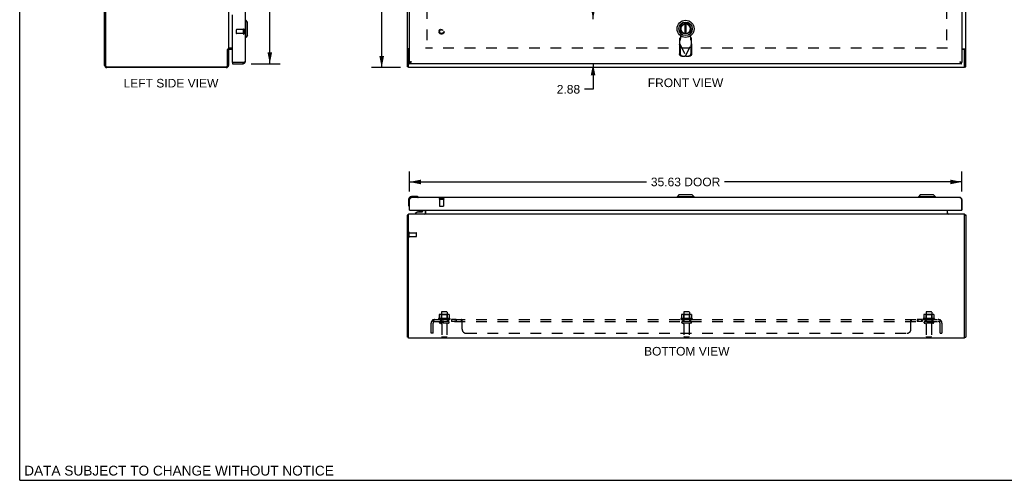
# Model space of a CAD drawing. Header units: inches. Extents: x 0 to 126, y 0 to 81.
# Tile 1 of 5: x 0 to 63, y 0 to 30. Entities that reach past the tile are written whole.
import ezdxf

# ---------------------------------------------------------------- set-up
doc = ezdxf.new("R2010")
doc.units = ezdxf.units.IN
doc.header["$LTSCALE"] = 6.919
doc.header["$MEASUREMENT"] = 0
doc.linetypes.add('HIDDEN', pattern=[0.2, 0.1, -0.1])
doc.layers.get('0').update_dxf_attribs({"linetype": 'CONTINUOUS'})
for name, color, linetype in [('02___PRT_ALL_AXES', 7, 'CONTINUOUS'), ('DEFAULT_2', 8, 'HIDDEN'), ('DIMENSIONS', 7, 'CONTINUOUS')]:
    doc.layers.add(name, color=color, linetype=linetype)
doc.styles.get("Standard").update_dxf_attribs({"font": 'arial.ttf'})
doc.dimstyles.new('DIMSTYLE_1', dxfattribs={"dimtxt": 0.555, "dimasz": 0.74, "dimexe": 0.09, "dimexo": 0.07, "dimgap": 0.0375, "dimtad": 0, "dimtih": 1, "dimtoh": 1, "dimzin": 4, "dimdsep": 46, "dimtxsty": 'Standard', "dimblk": '_FILLED', "dimblk1": '_FILLED', "dimblk2": '_FILLED', "dimcen": 0.09, "dimazin": 1, "dimtfac": 1, "dimtofl": 0, "dimtmove": 0, "dimatfit": 3, "dimldrblk": '_FILLED', "dimfxl": 1, "dimtolj": 1, "dimtzin": 4, "dimarcsym": 0})

# ---------------------------------------------------------------- blocks, each defined once
blk = doc.blocks.new('_FILLED')
at = {"color": 0, "linetype": 'ByBlock'}
blk.add_solid([(0, 0), (-1, 0.2), (-1, -0.2)], dxfattribs=at)
blk = doc.blocks.new('*D3')
at = {"layer": 'DIMENSIONS', "color": 2, "linetype": 'Continuous'}
for p, q in [((24.558, 56.586), (22.676, 56.586)), ((23.342, 56.586), (23.342, 42.141)), ((23.342, 26.586), (23.342, 41.031)), ((24.558, 26.586), (22.676, 26.586))]:
    blk.add_line(p, q, dxfattribs=at)
at = {"layer": 'DIMENSIONS', "color": 2, "linetype": 'Continuous', "xscale": 0.74, "yscale": 0.74, "zscale": 0.74}
for p, rotation in [((23.342, 56.586), 90), ((23.342, 26.586), 270)]:
    blk.add_blockref('_FILLED', p, dxfattribs=dict(at, rotation=rotation))
at = {"layer": 'DIMENSIONS', "color": 2, "linetype": 'Continuous', "insert": (23.342, 41.864), "char_height": 0.555, "width": 1.93941, "attachment_point": 2, "line_spacing_factor": 0.9}
blk.add_mtext('30.00', dxfattribs=at)
blk = doc.blocks.new('*D4')
at = {"layer": 'DIMENSIONS', "color": 2, "linetype": 'Continuous'}
for p, q in [((25.126, 18.609), (25.126, 19.888)), ((60.751, 18.609), (60.751, 19.888)), ((25.126, 19.222), (40.422, 19.222)), ((60.751, 19.222), (45.454, 19.222))]:
    blk.add_line(p, q, dxfattribs=at)
at = {"layer": 'DIMENSIONS', "color": 2, "linetype": 'Continuous', "xscale": 0.74, "yscale": 0.74, "zscale": 0.74, "rotation": 180}
blk.add_blockref('_FILLED', (25.126, 19.222), dxfattribs=at)
at = {"layer": 'DIMENSIONS', "color": 2, "linetype": 'Continuous', "xscale": 0.74, "yscale": 0.74, "zscale": 0.74}
blk.add_blockref('_FILLED', (60.751, 19.222), dxfattribs=at)
at = {"layer": 'DIMENSIONS', "color": 2, "linetype": 'Continuous', "insert": (42.938, 19.5), "char_height": 0.555, "width": 4.47714, "attachment_point": 2, "line_spacing_factor": 0.9}
blk.add_mtext('35.63 DOOR', dxfattribs=at)
blk = doc.blocks.new('*D5')
at = {"layer": 'DIMENSIONS', "color": 2, "linetype": 'Continuous'}
for p, q in [((14.924, 56.336), (16.793, 56.336)), ((16.127, 56.336), (16.127, 42.593)), ((16.127, 26.836), (16.127, 40.65)), ((14.924, 26.836), (16.793, 26.836))]:
    blk.add_line(p, q, dxfattribs=at)
at = {"layer": 'DIMENSIONS', "color": 2, "linetype": 'Continuous', "xscale": 0.74, "yscale": 0.74, "zscale": 0.74}
for p, rotation in [((16.127, 56.336), 90), ((16.127, 26.836), 270)]:
    blk.add_blockref('_FILLED', p, dxfattribs=dict(at, rotation=rotation))
at = {"layer": 'DIMENSIONS', "color": 2, "linetype": 'Continuous', "insert": (16.127, 42.315), "char_height": 0.555, "width": 2.32316, "attachment_point": 2, "line_spacing_factor": 0.9}
blk.add_mtext('29.50\\PDOOR', dxfattribs=at)
blk = doc.blocks.new('*D9')
at = {"layer": 'DIMENSIONS', "color": 2, "linetype": 'Continuous'}
for p, q in [((36.972, 29.711), (36.972, 31.191)), ((36.972, 26.836), (36.972, 25.193)), ((36.972, 25.193), (36.414, 25.193))]:
    blk.add_line(p, q, dxfattribs=at)
at = {"layer": 'DIMENSIONS', "color": 2, "linetype": 'Continuous', "xscale": 0.74, "yscale": 0.74, "zscale": 0.74}
for p, rotation in [((36.972, 29.711), 270), ((36.972, 26.836), 90)]:
    blk.add_blockref('_FILLED', p, dxfattribs=dict(at, rotation=rotation))
at = {"layer": 'DIMENSIONS', "color": 2, "linetype": 'Continuous', "insert": (36.137, 25.47), "char_height": 0.555, "width": 1.5082, "attachment_point": 3, "line_spacing_factor": 0.9}
blk.add_mtext('2.88', dxfattribs=at)

msp = doc.modelspace()

# ---------------------------------------------------------------- linework, layer by layer
at = {"color": 7, "linetype": 'Continuous'}
for p, q in [((0, 0), (0, 81.4)), ((14.581, 29.638), (14.541, 29.638)), ((14.699, 29.52), (14.581, 29.638)), ((14.581, 28.536), (14.581, 29.638)), ((14.699, 28.654), (14.699, 29.52)), ((42.898, 29.399), (42.898, 28.774)), ((42.977, 28.774), (42.977, 29.399)), ((14.699, 28.654), (14.581, 28.536)), ((14.581, 28.536), (14.541, 28.536)), ((13.408, 27.761), (13.468, 27.761)), ((13.425, 27.782), (13.451, 27.761)), ((25.076, 27.758), (25.001, 27.758)), ((25.076, 27.701), (25.076, 27.758)), ((60.926, 27.758), (61.001, 27.758)), ((60.926, 27.758), (60.926, 27.701)), ((13.716, 26.911), (13.731, 26.911)), ((13.716, 26.911), (13.716, 26.836)), ((14.406, 26.836), (14.406, 26.911)), ((25.126, 26.911), (25.139, 26.911)), ((25.139, 26.836), (25.139, 26.911)), ((60.751, 26.911), (60.738, 26.911)), ((60.738, 26.836), (60.738, 26.911)), ((25.076, 26.649), (25.001, 26.649)), ((60.926, 26.649), (61.001, 26.649)), ((25.066, 18.086), (25.066, 17.797)), ((25.066, 17.797), (25.069, 17.759)), ((25.126, 18.091), (25.139, 18.091)), ((25.555, 18.286), (25.266, 18.286)), ((25.593, 18.283), (25.555, 18.286)), ((25.691, 18.239), (25.69, 18.239)), ((42.505, 18.384), (42.387, 18.265)), ((42.387, 18.265), (42.387, 18.226)), ((43.49, 18.265), (42.387, 18.265)), ((43.372, 18.384), (42.505, 18.384)), ((43.371, 18.384), (43.489, 18.265)), ((43.372, 18.384), (43.49, 18.265)), ((43.489, 18.265), (43.489, 18.226)), ((43.49, 18.265), (43.49, 18.226)), ((58.067, 18.384), (57.949, 18.265)), ((59.051, 18.265), (57.949, 18.265)), ((57.949, 18.265), (57.949, 18.226)), ((58.933, 18.384), (58.067, 18.384)), ((58.933, 18.384), (59.051, 18.265)), ((59.051, 18.265), (59.051, 18.226)), ((60.751, 18.091), (60.738, 18.091)), ((25.111, 17.668), (25.112, 17.664)), ((25.112, 17.664), (25.112, 17.663)), ((25.154, 17.401), (25.126, 17.401)), ((25.67, 17.296), (25.499, 17.198)), ((25.499, 17.158), (25.499, 17.198)), ((25.499, 17.158), (26.09, 17.158)), ((25.67, 17.296), (25.952, 17.296)), ((25.705, 17.153), (25.704, 17.158)), ((25.834, 17.312), (25.764, 17.312)), ((25.904, 17.312), (25.834, 17.312)), ((25.963, 17.153), (25.964, 17.158)), ((25.984, 17.401), (25.984, 17.328)), ((26.168, 17.237), (26.168, 17.401)), ((60.723, 17.401), (60.751, 17.401)), ((25.076, 17.09), (25.001, 17.09)), ((25.044, 17.111), (25.065, 17.09)), ((60.926, 17.09), (61.001, 17.09)), ((60.958, 17.111), (60.937, 17.09)), ((25.076, 9.216), (25.001, 9.216)), ((60.926, 9.216), (61.001, 9.216)), ((0, 0), (125.8, 0))]:
    msp.add_line(p, q, dxfattribs=at)
at = {"color": 3, "linetype": 'Continuous'}
for p, q in [((25.001, 26.649), (25.001, 56.523)), ((61.001, 26.649), (61.001, 56.523)), ((5.468, 26.731), (5.468, 56.441)), ((5.531, 56.443), (5.531, 26.729)), ((60.751, 56.261), (60.751, 26.911)), ((13.468, 55.384), (13.468, 27.788)), ((14.541, 30.836), (14.541, 26.971)), ((25.126, 26.911), (25.126, 30.836)), ((13.716, 26.926), (13.716, 29.995)), ((13.405, 26.729), (13.405, 27.758)), ((13.468, 27.788), (13.427, 27.788)), ((13.468, 27.761), (13.468, 26.731)), ((13.716, 27.836), (13.484, 27.836)), ((13.716, 27.761), (13.538, 27.761)), ((25.126, 27.788), (25.044, 27.788)), ((25.076, 26.586), (25.076, 27.701)), ((60.751, 27.788), (60.958, 27.788)), ((60.866, 27.761), (60.751, 27.761)), ((60.926, 26.586), (60.926, 27.701)), ((13.716, 26.836), (14.406, 26.836)), ((14.406, 26.911), (13.731, 26.911)), ((14.424, 26.916), (14.406, 26.911)), ((60.738, 26.836), (25.139, 26.836)), ((25.261, 26.971), (25.243, 26.966)), ((5.611, 26.649), (13.325, 26.649)), ((13.323, 26.586), (5.613, 26.586)), ((60.926, 26.586), (25.076, 26.586)), ((25.126, 17.401), (25.126, 18.091)), ((25.139, 17.416), (25.139, 18.091)), ((60.616, 18.226), (25.261, 18.226)), ((60.738, 18.091), (60.738, 17.416)), ((60.751, 18.091), (60.751, 17.401)), ((25.076, 9.153), (25.076, 17.153)), ((60.926, 17.153), (25.076, 17.153)), ((25.154, 17.401), (60.723, 17.401)), ((26.176, 17.401), (26.176, 17.169)), ((59.826, 17.169), (59.826, 17.401)), ((59.843, 17.164), (59.841, 17.162)), ((60.926, 9.153), (60.926, 17.153)), ((25.001, 9.216), (25.001, 17.09)), ((61.001, 17.09), (61.001, 9.216)), ((60.926, 9.153), (25.076, 9.153))]:
    msp.add_line(p, q, dxfattribs=at)
for points in [[(13.413, 27.771), (13.413, 27.769), (13.412, 27.768), (13.411, 27.767), (13.41, 27.766), (13.41, 27.765), (13.409, 27.763), (13.408, 27.762), (13.407, 27.761), (13.406, 27.76), (13.405, 27.758)], [(13.427, 27.788), (13.425, 27.787), (13.424, 27.786), (13.423, 27.785), (13.422, 27.784), (13.421, 27.783), (13.42, 27.781), (13.419, 27.78), (13.419, 27.779), (13.418, 27.778), (13.417, 27.777), (13.416, 27.776), (13.416, 27.775), (13.415, 27.774), (13.413, 27.771)], [(13.474, 27.819), (13.473, 27.817), (13.472, 27.816), (13.471, 27.815), (13.47, 27.814), (13.47, 27.813), (13.469, 27.812), (13.469, 27.811), (13.468, 27.809), (13.468, 27.808)], [(13.473, 27.752), (13.472, 27.753), (13.471, 27.755), (13.47, 27.756), (13.469, 27.758)], [(13.479, 27.744), (13.477, 27.747), (13.475, 27.748), (13.474, 27.75), (13.473, 27.752)], [(13.48, 27.824), (13.479, 27.823), (13.478, 27.822), (13.477, 27.821), (13.474, 27.819)], [(13.484, 27.735), (13.484, 27.736), (13.484, 27.736), (13.484, 27.737), (13.484, 27.737), (13.484, 27.738), (13.483, 27.739), (13.482, 27.74), (13.481, 27.742), (13.48, 27.743), (13.479, 27.744)], [(13.484, 27.836), (13.484, 27.835), (13.484, 27.834), (13.484, 27.833), (13.484, 27.832), (13.484, 27.831), (13.483, 27.829), (13.483, 27.828), (13.482, 27.827), (13.481, 27.825), (13.48, 27.824)], [(25.022, 27.777), (25.02, 27.776), (25.017, 27.775), (25.015, 27.774), (25.013, 27.773), (25.011, 27.772), (25.009, 27.771), (25.008, 27.769), (25.006, 27.768), (25.005, 27.767), (25.004, 27.766), (25.003, 27.765), (25.002, 27.763), (25.001, 27.762), (25.001, 27.761), (25.001, 27.76), (25.001, 27.758)], [(25.044, 27.788), (25.043, 27.787), (25.041, 27.786), (25.039, 27.785), (25.037, 27.784), (25.035, 27.783), (25.032, 27.781), (25.03, 27.78), (25.027, 27.779), (25.022, 27.777)], [(60.958, 27.788), (60.959, 27.787), (60.96, 27.786), (60.962, 27.785), (60.964, 27.784), (60.967, 27.783), (60.969, 27.781), (60.972, 27.78), (60.974, 27.779)], [(60.974, 27.779), (60.979, 27.777), (60.982, 27.776), (60.984, 27.775), (60.986, 27.774), (60.989, 27.773), (60.99, 27.772), (60.992, 27.771), (60.994, 27.769), (60.995, 27.768), (60.997, 27.767), (60.998, 27.766), (60.999, 27.765), (60.999, 27.763), (61, 27.762), (61, 27.761), (61.001, 27.76), (61.001, 27.758)], [(14.441, 26.921), (14.433, 26.919), (14.424, 26.916)], [(14.541, 26.971), (14.541, 26.969), (14.54, 26.966), (14.539, 26.964), (14.537, 26.961), (14.534, 26.959), (14.531, 26.956), (14.527, 26.954), (14.523, 26.951), (14.519, 26.949), (14.514, 26.946), (14.508, 26.944), (14.502, 26.941), (14.495, 26.939), (14.489, 26.936), (14.481, 26.934), (14.474, 26.931), (14.466, 26.929), (14.458, 26.926), (14.45, 26.924), (14.441, 26.921)], [(25.243, 26.966), (25.234, 26.964), (25.226, 26.961), (25.217, 26.959), (25.209, 26.956), (25.201, 26.954), (25.193, 26.951), (25.186, 26.949), (25.179, 26.946), (25.172, 26.944), (25.165, 26.941), (25.159, 26.939), (25.154, 26.936), (25.148, 26.934), (25.144, 26.931), (25.14, 26.929), (25.136, 26.926), (25.133, 26.924), (25.13, 26.921), (25.128, 26.919), (25.127, 26.916), (25.126, 26.914), (25.126, 26.911)], [(25.139, 26.836), (25.144, 26.837), (25.149, 26.838), (25.154, 26.839), (25.159, 26.841), (25.164, 26.844), (25.169, 26.847), (25.174, 26.85), (25.179, 26.854), (25.184, 26.859), (25.19, 26.864), (25.195, 26.87), (25.2, 26.876), (25.205, 26.882), (25.21, 26.889), (25.215, 26.896), (25.22, 26.904), (25.225, 26.912), (25.23, 26.92), (25.235, 26.928), (25.24, 26.936), (25.245, 26.945), (25.251, 26.954), (25.256, 26.963), (25.261, 26.971)], [(60.616, 26.971), (60.633, 26.966), (60.642, 26.964), (60.651, 26.961), (60.659, 26.959), (60.667, 26.956), (60.675, 26.954), (60.683, 26.951), (60.691, 26.949), (60.698, 26.946), (60.705, 26.944), (60.711, 26.941), (60.717, 26.939), (60.723, 26.936), (60.728, 26.934), (60.733, 26.931), (60.737, 26.929), (60.74, 26.926), (60.744, 26.924), (60.746, 26.921), (60.748, 26.919), (60.75, 26.916), (60.75, 26.914), (60.751, 26.911)], [(60.616, 26.971), (60.621, 26.963), (60.626, 26.954), (60.631, 26.945), (60.636, 26.936), (60.641, 26.928), (60.646, 26.92), (60.651, 26.912), (60.656, 26.904), (60.661, 26.896), (60.667, 26.889), (60.672, 26.882), (60.677, 26.876), (60.682, 26.87), (60.687, 26.864), (60.692, 26.859), (60.697, 26.854), (60.702, 26.85), (60.707, 26.847), (60.712, 26.844), (60.717, 26.841), (60.722, 26.839), (60.728, 26.838), (60.733, 26.837), (60.738, 26.836)], [(25.139, 18.091), (25.144, 18.1), (25.149, 18.109), (25.154, 18.117), (25.159, 18.126), (25.164, 18.135), (25.169, 18.143), (25.174, 18.151), (25.179, 18.159), (25.184, 18.166), (25.19, 18.173), (25.195, 18.18), (25.2, 18.187), (25.205, 18.193), (25.21, 18.198), (25.215, 18.203), (25.22, 18.208), (25.225, 18.212), (25.23, 18.216), (25.235, 18.219), (25.24, 18.222), (25.245, 18.224), (25.251, 18.225), (25.256, 18.226), (25.261, 18.226)], [(60.616, 18.226), (60.621, 18.226), (60.626, 18.225), (60.631, 18.224), (60.636, 18.222), (60.641, 18.219), (60.646, 18.216), (60.651, 18.212), (60.656, 18.208), (60.661, 18.203), (60.667, 18.198), (60.672, 18.193), (60.677, 18.187), (60.682, 18.18), (60.687, 18.173), (60.692, 18.166), (60.697, 18.159), (60.702, 18.151), (60.707, 18.143), (60.712, 18.135), (60.717, 18.126), (60.722, 18.117), (60.728, 18.109), (60.733, 18.1), (60.738, 18.091)], [(26.176, 17.169), (26.175, 17.169), (26.174, 17.169), (26.172, 17.169), (26.171, 17.169), (26.169, 17.168), (26.168, 17.168), (26.166, 17.167), (26.165, 17.166), (26.164, 17.165), (26.163, 17.164), (26.161, 17.163), (26.16, 17.161), (26.159, 17.16), (26.158, 17.159), (26.156, 17.158), (26.155, 17.156), (26.154, 17.155), (26.153, 17.155), (26.151, 17.154), (26.15, 17.153), (26.149, 17.153), (26.148, 17.153)], [(26.15, 17.169), (26.15, 17.169), (26.15, 17.169), (26.151, 17.169), (26.151, 17.169), (26.152, 17.169), (26.153, 17.168), (26.154, 17.167), (26.155, 17.167), (26.156, 17.166), (26.157, 17.165), (26.159, 17.164), (26.161, 17.162)], [(59.826, 17.169), (59.827, 17.169), (59.828, 17.169), (59.829, 17.169), (59.831, 17.169), (59.832, 17.168), (59.833, 17.168), (59.835, 17.167), (59.836, 17.166), (59.838, 17.165), (59.839, 17.164), (59.84, 17.163), (59.841, 17.161), (59.843, 17.16), (59.844, 17.159), (59.845, 17.158), (59.846, 17.156), (59.848, 17.155), (59.849, 17.155), (59.85, 17.154), (59.851, 17.153), (59.853, 17.153), (59.854, 17.153)], [(59.852, 17.169), (59.852, 17.169), (59.851, 17.169), (59.851, 17.169), (59.85, 17.169), (59.849, 17.169), (59.849, 17.168), (59.848, 17.167), (59.846, 17.167), (59.845, 17.166), (59.844, 17.165), (59.843, 17.164)], [(25.017, 17.1), (25.015, 17.1), (25.013, 17.099), (25.011, 17.099), (25.009, 17.098), (25.008, 17.097), (25.006, 17.097), (25.005, 17.096), (25.004, 17.095), (25.003, 17.094), (25.002, 17.094), (25.001, 17.093), (25.001, 17.092), (25.001, 17.091), (25.001, 17.09)], [(25.044, 17.111), (25.043, 17.11), (25.041, 17.109), (25.039, 17.108), (25.037, 17.107), (25.035, 17.106), (25.032, 17.105), (25.03, 17.104), (25.027, 17.103), (25.025, 17.102), (25.022, 17.102), (25.017, 17.1)], [(60.958, 17.111), (60.959, 17.11), (60.96, 17.109), (60.962, 17.108), (60.964, 17.107), (60.967, 17.106), (60.969, 17.105), (60.972, 17.104), (60.974, 17.103), (60.977, 17.102), (60.979, 17.102)], [(60.979, 17.102), (60.984, 17.1), (60.986, 17.1), (60.989, 17.099), (60.99, 17.099), (60.992, 17.098), (60.994, 17.097), (60.995, 17.097), (60.997, 17.096), (60.998, 17.095), (60.999, 17.094), (60.999, 17.094), (61, 17.093), (61, 17.092), (61.001, 17.091), (61.001, 17.09)]]:
    msp.add_lwpolyline(points, dxfattribs=at)
at = {"color": 7, "linetype": 'Continuous'}
for points in [[(13.425, 27.782), (13.424, 27.781), (13.423, 27.78), (13.421, 27.779), (13.42, 27.777), (13.418, 27.776), (13.416, 27.776)], [(25.083, 27.769), (25.082, 27.768), (25.081, 27.767), (25.08, 27.766), (25.079, 27.765), (25.078, 27.763), (25.077, 27.762), (25.076, 27.761), (25.076, 27.76), (25.076, 27.759), (25.076, 27.758)], [(25.097, 27.788), (25.097, 27.787), (25.097, 27.786), (25.097, 27.785), (25.097, 27.783), (25.096, 27.782), (25.096, 27.781), (25.095, 27.78), (25.095, 27.779), (25.094, 27.778), (25.093, 27.777), (25.092, 27.776), (25.091, 27.775), (25.09, 27.774), (25.089, 27.773), (25.087, 27.772), (25.086, 27.771), (25.083, 27.769)], [(60.905, 27.788), (60.905, 27.787), (60.905, 27.786), (60.905, 27.785), (60.905, 27.783), (60.905, 27.782), (60.905, 27.781), (60.906, 27.78), (60.907, 27.779), (60.907, 27.778), (60.908, 27.777), (60.909, 27.776), (60.91, 27.775), (60.911, 27.774), (60.913, 27.773), (60.914, 27.772), (60.915, 27.771)], [(60.915, 27.771), (60.918, 27.769), (60.919, 27.768), (60.921, 27.767), (60.922, 27.766), (60.923, 27.765), (60.924, 27.763), (60.925, 27.762), (60.925, 27.761), (60.925, 27.76), (60.926, 27.759), (60.926, 27.758)], [(25.139, 26.911), (25.144, 26.911), (25.149, 26.912), (25.154, 26.913), (25.159, 26.913), (25.164, 26.915), (25.169, 26.916), (25.174, 26.918), (25.179, 26.919), (25.184, 26.921), (25.19, 26.924), (25.195, 26.926), (25.2, 26.929)], [(25.2, 26.929), (25.205, 26.932), (25.21, 26.935)], [(25.21, 26.935), (25.215, 26.938), (25.22, 26.941), (25.225, 26.945), (25.23, 26.948), (25.235, 26.952), (25.24, 26.956), (25.245, 26.96), (25.251, 26.964), (25.256, 26.967), (25.261, 26.971)], [(25.261, 26.971), (25.255, 26.968), (25.25, 26.965), (25.245, 26.961), (25.24, 26.958), (25.235, 26.955), (25.231, 26.951), (25.226, 26.948), (25.222, 26.945), (25.218, 26.941), (25.215, 26.938), (25.214, 26.938)], [(60.616, 26.971), (60.621, 26.968), (60.626, 26.965), (60.631, 26.961), (60.636, 26.958), (60.641, 26.955), (60.646, 26.951), (60.65, 26.948), (60.654, 26.945), (60.658, 26.941), (60.662, 26.938), (60.662, 26.938)], [(60.616, 26.971), (60.621, 26.967), (60.626, 26.964), (60.631, 26.96), (60.636, 26.956), (60.641, 26.952), (60.646, 26.948), (60.651, 26.945), (60.656, 26.941), (60.661, 26.938)], [(60.661, 26.938), (60.667, 26.935), (60.672, 26.932)], [(60.672, 26.932), (60.677, 26.929), (60.682, 26.926), (60.687, 26.924), (60.692, 26.921), (60.697, 26.919), (60.702, 26.918), (60.707, 26.916), (60.712, 26.915), (60.717, 26.913), (60.722, 26.913), (60.728, 26.912), (60.733, 26.911), (60.738, 26.911)], [(25.69, 18.239), (25.689, 18.24), (25.688, 18.24), (25.684, 18.241)], [(25.112, 17.663), (25.112, 17.661), (25.112, 17.661)]]:
    msp.add_lwpolyline(points, dxfattribs=at)
for radius in [0.551, 0.433, 0.329, 0.317]:
    msp.add_circle((42.938, 29.087), radius, dxfattribs=at)
for centre, radius, start, end in [((42.938, 29.087), 0.315, 280.07866, 259.92134), ((13.538, 27.691), 0.145, 138.01167, 141.24508), ((13.538, 27.691), 0.145, 90, 113.87128), ((14.406, 26.971), 0.06, 270, 301.78549), ((25.266, 18.086), 0.2, 90, 180), ((25.316, 17.797), 0.25, 180, 210.88989), ((25.555, 18.036), 0.25, 59.11011, 90), ((25.676, 18.241), 0.015, 270, 353.62041), ((25.676, 18.238), 0.015, 6.37959, 59.11011), ((25.114, 17.676), 0.015, 210.88989, 263.62041), ((25.111, 17.676), 0.015, 276.37959, 360), ((25.764, 17.222), 0.09, 90, 124.92489), ((25.904, 17.222), 0.09, 55.24723, 90), ((25.952, 17.328), 0.0317, 270, 360), ((26.09, 17.237), 0.0787, 270, 360)]:
    msp.add_arc(centre, radius, start, end, dxfattribs=at)
at = {"color": 3, "linetype": 'Continuous'}
for centre, radius, start, end in [((13.538, 27.691), 0.07, 90, 176.76916), ((25.136, 27.701), 0.06, 99.59594, 180), ((60.866, 27.701), 0.06, 0, 90), ((5.613, 26.731), 0.145, 180, 270), ((5.611, 26.729), 0.08, 180, 270), ((13.323, 26.731), 0.145, 270, 360), ((13.325, 26.729), 0.08, 270, 360), ((13.731, 26.926), 0.015, 180, 270), ((14.406, 26.971), 0.135, 270, 360), ((25.261, 18.091), 0.135, 90, 180), ((60.616, 18.091), 0.135, 0, 90), ((25.154, 17.416), 0.015, 180, 270), ((26.106, 17.223), 0.07, 270, 360), ((59.896, 17.223), 0.07, 180, 270), ((60.723, 17.416), 0.015, 270, 360), ((25.146, 17.008), 0.145, 118.86851, 134.60138), ((60.856, 17.008), 0.145, 45.39862, 61.13149)]:
    msp.add_arc(centre, radius, start, end, dxfattribs=at)
at = {"layer": '02___PRT_ALL_AXES', "color": 8, "linetype": 'HIDDEN'}
for p, q in [((14.423, 29.035), (13.976, 29.035)), ((14.423, 28.787), (13.976, 28.787)), ((14.423, 28.787), (14.423, 29.035)), ((27.077, 18.108), (27.077, 17.661)), ((27.077, 18.108), (27.325, 18.108)), ((27.325, 18.108), (27.325, 17.661)), ((25.119, 15.704), (25.119, 15.952)), ((25.119, 15.952), (25.566, 15.952)), ((25.119, 15.704), (25.566, 15.704)), ((27.193, 10.823), (27.193, 10.228)), ((27.559, 10.823), (27.559, 10.228)), ((42.818, 10.823), (42.818, 10.228)), ((43.184, 10.823), (43.184, 10.228)), ((58.443, 10.823), (58.443, 10.228)), ((58.809, 10.823), (58.809, 10.228)), ((27.732, 10.423), (27.02, 10.423)), ((27.042, 10.353), (27.126, 10.353)), ((27.126, 10.353), (27.126, 10.228)), ((27.626, 10.353), (27.126, 10.353)), ((27.626, 10.228), (27.126, 10.228)), ((27.626, 10.353), (27.626, 10.228)), ((27.626, 10.353), (27.71, 10.353)), ((27.854, 10.353), (27.854, 10.228)), ((28.135, 10.353), (27.854, 10.353)), ((28.135, 10.228), (27.854, 10.228)), ((28.135, 10.353), (28.135, 10.228)), ((43.357, 10.423), (42.645, 10.423)), ((42.667, 10.353), (42.751, 10.353)), ((43.251, 10.353), (42.751, 10.353)), ((42.751, 10.353), (42.751, 10.228)), ((43.251, 10.228), (42.751, 10.228)), ((43.251, 10.353), (43.335, 10.353)), ((43.251, 10.353), (43.251, 10.228)), ((58.186, 10.353), (57.867, 10.353)), ((57.867, 10.353), (57.867, 10.228)), ((58.186, 10.228), (57.867, 10.228)), ((57.905, 10.353), (57.905, 10.228)), ((58.148, 10.353), (58.148, 10.228)), ((58.186, 10.353), (58.186, 10.228)), ((58.982, 10.423), (58.27, 10.423)), ((58.292, 10.353), (58.376, 10.353)), ((58.876, 10.353), (58.376, 10.353)), ((58.376, 10.353), (58.376, 10.228)), ((58.876, 10.228), (58.376, 10.228)), ((58.876, 10.353), (58.96, 10.353)), ((58.876, 10.353), (58.876, 10.228)), ((27.21, 10.06), (27.21, 9.258)), ((27.542, 10.06), (27.542, 9.258)), ((42.835, 10.06), (42.835, 9.258)), ((43.167, 10.06), (43.167, 9.258)), ((58.46, 10.06), (58.46, 9.258)), ((58.792, 10.06), (58.792, 9.258))]:
    msp.add_line(p, q, dxfattribs=at)
msp.add_circle((27.201, 28.911), 0.124, dxfattribs=at)
for centre, radius, start, end in [((27.042, 10.391), 0.0384, 124.44966, 270), ((27.376, 9.823), 0.698, 117.6814, 120.66313), ((27.376, 9.823), 0.698, 59.33687, 62.3186), ((27.71, 10.391), 0.0384, 270, 55.55034), ((42.667, 10.391), 0.0384, 124.44966, 270), ((43.001, 9.823), 0.698, 117.6814, 120.66313), ((43.001, 9.823), 0.698, 59.33687, 62.3186), ((43.335, 10.391), 0.0384, 270, 55.55034), ((58.292, 10.391), 0.0384, 124.44966, 270), ((58.626, 9.823), 0.698, 117.6814, 120.66313), ((58.626, 9.823), 0.698, 59.33687, 62.3186), ((58.96, 10.391), 0.0384, 270, 55.55034)]:
    msp.add_arc(centre, radius, start, end, dxfattribs=at)
at = {"layer": 'DEFAULT_2', "color": 8, "linetype": 'HIDDEN'}
for p, q in [((26.251, 55.336), (26.251, 27.836)), ((59.751, 55.336), (59.751, 27.836)), ((13.966, 29.025), (13.966, 28.797)), ((14.423, 29.053), (14.423, 28.769)), ((14.466, 29.053), (14.466, 28.769)), ((42.662, 28.733), (42.608, 29.027)), ((42.624, 28.536), (42.662, 28.733)), ((43.267, 29.027), (43.213, 28.733)), ((43.213, 28.733), (43.251, 28.536)), ((42.536, 28.068), (42.577, 28.088)), ((42.536, 28.068), (42.546, 27.478)), ((42.554, 28.1), (42.564, 28.116)), ((42.61, 28.532), (42.564, 28.49)), ((42.564, 28.116), (42.564, 28.49)), ((42.564, 28.335), (42.61, 28.377)), ((42.564, 28.116), (42.938, 27.329)), ((42.577, 28.088), (42.587, 27.498)), ((42.61, 28.377), (42.61, 28.532)), ((42.938, 27.329), (43.312, 28.116)), ((43.251, 28.536), (43.253, 28.504)), ((43.312, 28.49), (43.266, 28.532)), ((43.266, 28.532), (43.266, 28.377)), ((43.266, 28.377), (43.312, 28.335)), ((43.288, 27.498), (43.298, 28.088)), ((43.298, 28.088), (43.34, 28.068)), ((43.312, 28.116), (43.312, 28.49)), ((43.33, 27.478), (43.34, 28.068)), ((59.826, 27.836), (26.176, 27.836)), ((42.7, 27.319), (42.893, 27.316)), ((42.742, 27.339), (42.935, 27.335)), ((42.935, 27.335), (42.893, 27.316)), ((42.908, 27.32), (42.893, 27.316)), ((42.923, 27.325), (42.908, 27.32)), ((42.938, 27.329), (42.923, 27.325)), ((42.953, 27.325), (42.938, 27.329)), ((42.941, 27.335), (43.134, 27.339)), ((42.982, 27.316), (42.941, 27.335)), ((42.968, 27.32), (42.953, 27.325)), ((42.982, 27.316), (42.968, 27.32)), ((42.982, 27.316), (43.175, 27.319)), ((27.059, 18.151), (27.343, 18.151)), ((27.059, 18.108), (27.343, 18.108)), ((27.087, 17.651), (27.315, 17.651)), ((25.119, 15.686), (25.119, 15.97)), ((25.576, 15.714), (25.576, 15.942)), ((27.529, 10.853), (27.223, 10.853)), ((43.154, 10.853), (42.848, 10.853)), ((58.779, 10.853), (58.473, 10.853)), ((26.618, 10.299), (26.698, 10.203)), ((26.657, 10.228), (26.657, 10.353)), ((26.657, 10.353), (59.344, 10.353)), ((26.657, 10.285), (26.657, 10.284)), ((26.657, 10.228), (59.344, 10.228)), ((26.662, 10.266), (26.661, 10.268)), ((26.662, 10.264), (26.662, 10.266)), ((26.663, 10.263), (26.662, 10.264)), ((26.663, 10.261), (26.663, 10.263)), ((26.664, 10.26), (26.663, 10.261)), ((26.664, 10.258), (26.664, 10.26)), ((26.684, 10.21), (26.679, 10.215)), ((27.057, 10.668), (27.057, 10.45)), ((27.631, 10.689), (27.12, 10.689)), ((27.192, 10.669), (27.172, 10.689)), ((27.192, 10.373), (27.172, 10.353)), ((27.192, 10.373), (27.192, 10.669)), ((27.559, 10.669), (27.192, 10.669)), ((27.559, 10.373), (27.192, 10.373)), ((27.559, 10.669), (27.579, 10.689)), ((27.559, 10.373), (27.559, 10.669)), ((27.559, 10.373), (27.579, 10.353)), ((27.695, 10.668), (27.695, 10.45)), ((28.497, 10.228), (28.497, 10.353)), ((28.498, 10.353), (28.497, 10.353)), ((28.498, 10.228), (28.497, 10.228)), ((28.524, 10.203), (28.522, 10.203)), ((28.532, 9.728), (28.532, 10.299)), ((42.682, 10.668), (42.682, 10.45)), ((43.256, 10.689), (42.745, 10.689)), ((42.817, 10.669), (42.797, 10.689)), ((42.817, 10.373), (42.797, 10.353)), ((43.184, 10.669), (42.817, 10.669)), ((42.817, 10.373), (42.817, 10.669)), ((43.184, 10.373), (42.817, 10.373)), ((43.184, 10.669), (43.204, 10.689)), ((43.184, 10.373), (43.184, 10.669)), ((43.184, 10.373), (43.204, 10.353)), ((43.32, 10.668), (43.32, 10.45)), ((57.469, 9.728), (57.469, 10.299)), ((57.469, 10.203), (57.471, 10.202)), ((57.499, 10.352), (57.501, 10.352)), ((57.499, 10.226), (57.5, 10.227)), ((57.504, 10.353), (57.505, 10.353)), ((57.505, 10.228), (57.505, 10.353)), ((58.307, 10.668), (58.307, 10.45)), ((58.881, 10.689), (58.37, 10.689)), ((58.442, 10.669), (58.422, 10.689)), ((58.442, 10.373), (58.422, 10.353)), ((58.809, 10.669), (58.442, 10.669)), ((58.442, 10.373), (58.442, 10.669)), ((58.809, 10.373), (58.442, 10.373)), ((58.809, 10.669), (58.829, 10.689)), ((58.809, 10.373), (58.809, 10.669)), ((58.809, 10.373), (58.829, 10.353)), ((58.945, 10.668), (58.945, 10.45)), ((59.383, 10.299), (59.304, 10.203)), ((59.324, 10.227), (59.325, 10.228)), ((59.338, 10.26), (59.337, 10.258)), ((59.337, 10.258), (59.337, 10.257)), ((59.339, 10.263), (59.338, 10.261)), ((59.338, 10.261), (59.338, 10.26)), ((59.34, 10.266), (59.339, 10.265)), ((59.339, 10.265), (59.339, 10.263)), ((59.341, 10.269), (59.34, 10.268)), ((59.34, 10.268), (59.34, 10.266)), ((59.342, 10.273), (59.341, 10.272)), ((59.341, 10.272), (59.341, 10.27)), ((59.341, 10.27), (59.341, 10.269)), ((59.342, 10.276), (59.342, 10.275)), ((59.342, 10.275), (59.342, 10.273)), ((59.344, 10.228), (59.344, 10.353)), ((26.532, 9.478), (26.532, 10.116)), ((26.657, 9.478), (26.657, 10.116)), ((27.64, 10.122), (27.111, 10.122)), ((43.265, 10.122), (42.736, 10.122)), ((58.89, 10.122), (58.361, 10.122)), ((59.344, 9.478), (59.344, 10.116)), ((59.469, 10.116), (59.469, 9.478)), ((26.657, 9.478), (26.532, 9.478)), ((27.512, 9.228), (27.24, 9.228)), ((28.782, 9.478), (57.219, 9.478)), ((43.137, 9.228), (42.865, 9.228)), ((58.762, 9.228), (58.49, 9.228)), ((59.344, 9.478), (59.469, 9.478))]:
    msp.add_line(p, q, dxfattribs=at)
for points in [[(42.536, 28.068), (42.54, 28.076), (42.545, 28.084), (42.549, 28.092), (42.554, 28.1)], [(42.61, 28.377), (42.611, 28.38), (42.612, 28.385), (42.613, 28.392), (42.614, 28.4), (42.615, 28.41), (42.616, 28.42), (42.617, 28.432), (42.618, 28.445), (42.619, 28.459), (42.62, 28.473), (42.621, 28.488), (42.622, 28.504), (42.624, 28.536)], [(42.624, 28.536), (42.622, 28.535), (42.619, 28.534), (42.617, 28.533), (42.615, 28.533), (42.612, 28.532), (42.61, 28.532)], [(43.266, 28.532), (43.263, 28.532), (43.261, 28.533), (43.258, 28.533), (43.256, 28.534), (43.254, 28.535), (43.251, 28.536)], [(43.253, 28.504), (43.254, 28.488), (43.255, 28.473), (43.256, 28.459), (43.257, 28.445), (43.258, 28.432), (43.259, 28.42), (43.26, 28.41), (43.261, 28.4), (43.263, 28.392), (43.264, 28.385), (43.265, 28.38), (43.266, 28.377)], [(43.312, 28.116), (43.321, 28.1), (43.326, 28.092), (43.331, 28.084), (43.335, 28.076), (43.34, 28.068)], [(42.7, 27.319), (42.685, 27.32), (42.67, 27.323), (42.656, 27.327), (42.642, 27.332), (42.628, 27.339), (42.615, 27.347), (42.603, 27.356), (42.592, 27.367), (42.582, 27.378), (42.573, 27.391), (42.565, 27.404), (42.558, 27.418), (42.553, 27.432), (42.549, 27.447), (42.547, 27.463), (42.546, 27.478)], [(42.587, 27.498), (42.588, 27.482), (42.591, 27.467), (42.595, 27.452), (42.6, 27.438), (42.606, 27.424), (42.614, 27.41), (42.623, 27.398), (42.634, 27.386), (42.645, 27.376), (42.657, 27.367), (42.67, 27.359), (42.683, 27.352), (42.697, 27.346), (42.712, 27.342), (42.727, 27.34), (42.742, 27.339)], [(43.134, 27.339), (43.149, 27.34), (43.163, 27.342), (43.178, 27.346), (43.192, 27.352), (43.206, 27.359), (43.219, 27.367), (43.231, 27.376), (43.242, 27.386), (43.252, 27.398), (43.261, 27.41), (43.269, 27.424), (43.276, 27.438), (43.281, 27.452), (43.285, 27.467), (43.287, 27.482), (43.288, 27.498)], [(43.33, 27.478), (43.329, 27.463), (43.326, 27.447), (43.322, 27.432), (43.317, 27.418), (43.311, 27.404), (43.303, 27.391), (43.294, 27.378), (43.283, 27.367), (43.272, 27.356), (43.26, 27.347), (43.247, 27.339), (43.234, 27.332), (43.219, 27.327), (43.205, 27.323), (43.19, 27.32), (43.175, 27.319)], [(26.618, 10.299), (26.62, 10.301), (26.622, 10.303), (26.624, 10.305), (26.626, 10.308), (26.628, 10.311), (26.629, 10.314), (26.631, 10.317), (26.632, 10.321), (26.634, 10.324)], [(26.634, 10.324), (26.637, 10.331), (26.638, 10.334), (26.64, 10.337), (26.641, 10.34), (26.643, 10.342), (26.644, 10.345), (26.646, 10.347), (26.648, 10.349), (26.649, 10.351), (26.651, 10.352), (26.653, 10.352), (26.654, 10.353), (26.656, 10.353), (26.657, 10.353)], [(26.657, 10.287), (26.657, 10.288), (26.657, 10.288), (26.657, 10.288), (26.657, 10.288), (26.657, 10.288), (26.657, 10.287), (26.657, 10.287), (26.657, 10.287), (26.657, 10.286), (26.657, 10.286), (26.657, 10.285), (26.657, 10.285)], [(26.661, 10.268), (26.661, 10.269), (26.661, 10.27), (26.66, 10.271), (26.66, 10.271), (26.66, 10.272), (26.66, 10.273), (26.66, 10.274), (26.659, 10.274), (26.659, 10.275), (26.659, 10.276), (26.659, 10.277), (26.659, 10.277), (26.659, 10.278), (26.658, 10.279), (26.658, 10.279), (26.658, 10.28), (26.658, 10.281), (26.658, 10.282), (26.658, 10.282), (26.658, 10.283), (26.657, 10.284), (26.657, 10.284), (26.657, 10.285), (26.657, 10.285), (26.657, 10.286), (26.657, 10.286), (26.657, 10.287), (26.657, 10.287), (26.657, 10.287)], [(26.679, 10.215), (26.677, 10.217), (26.675, 10.218), (26.673, 10.22), (26.671, 10.222), (26.669, 10.223), (26.667, 10.225), (26.665, 10.226), (26.663, 10.227), (26.661, 10.227), (26.66, 10.228), (26.658, 10.228), (26.657, 10.228)], [(26.68, 10.224), (26.68, 10.224), (26.68, 10.224), (26.68, 10.224), (26.68, 10.224), (26.68, 10.225), (26.679, 10.225), (26.679, 10.225), (26.679, 10.226), (26.679, 10.226), (26.678, 10.227), (26.678, 10.227), (26.678, 10.228), (26.678, 10.228), (26.677, 10.229), (26.677, 10.229), (26.677, 10.23), (26.676, 10.23), (26.676, 10.231), (26.676, 10.232), (26.675, 10.232), (26.675, 10.233), (26.675, 10.234), (26.674, 10.234), (26.674, 10.235), (26.674, 10.236), (26.673, 10.236), (26.673, 10.237), (26.672, 10.238), (26.672, 10.239), (26.672, 10.239), (26.671, 10.24), (26.671, 10.241), (26.671, 10.242), (26.67, 10.243), (26.67, 10.244), (26.67, 10.244), (26.669, 10.245), (26.669, 10.246), (26.668, 10.247), (26.668, 10.248), (26.668, 10.249), (26.667, 10.25), (26.667, 10.251), (26.667, 10.252), (26.666, 10.253), (26.666, 10.253), (26.666, 10.254), (26.665, 10.255), (26.665, 10.256), (26.665, 10.257), (26.664, 10.258)], [(26.677, 10.228), (26.677, 10.227), (26.678, 10.227), (26.678, 10.227), (26.678, 10.226), (26.679, 10.226), (26.679, 10.225), (26.679, 10.225), (26.679, 10.225), (26.68, 10.225), (26.68, 10.224), (26.68, 10.224), (26.68, 10.224)], [(26.698, 10.203), (26.697, 10.202), (26.697, 10.202), (26.696, 10.202), (26.695, 10.202), (26.694, 10.202), (26.694, 10.203), (26.693, 10.203), (26.691, 10.204), (26.69, 10.205), (26.689, 10.206), (26.687, 10.207), (26.686, 10.209), (26.684, 10.21)], [(27.057, 10.45), (27.057, 10.448), (27.057, 10.447), (27.056, 10.446), (27.056, 10.445), (27.056, 10.445), (27.055, 10.444), (27.055, 10.444), (27.055, 10.443), (27.054, 10.443), (27.054, 10.442), (27.054, 10.442), (27.053, 10.442), (27.053, 10.442), (27.053, 10.441), (27.052, 10.441), (27.052, 10.441), (27.052, 10.441), (27.052, 10.441)], [(27.063, 10.677), (27.061, 10.676), (27.06, 10.675), (27.059, 10.674), (27.058, 10.672), (27.057, 10.671), (27.057, 10.669), (27.057, 10.668)], [(27.689, 10.677), (27.69, 10.676), (27.691, 10.675), (27.693, 10.674), (27.693, 10.672), (27.694, 10.671), (27.695, 10.669), (27.695, 10.668)], [(27.7, 10.441), (27.7, 10.441), (27.699, 10.441), (27.699, 10.441), (27.699, 10.441), (27.699, 10.442), (27.698, 10.442), (27.698, 10.442), (27.698, 10.442), (27.697, 10.443), (27.697, 10.443), (27.697, 10.444), (27.696, 10.444), (27.696, 10.445), (27.696, 10.445), (27.695, 10.446), (27.695, 10.447), (27.695, 10.448), (27.695, 10.45)], [(28.512, 10.34), (28.511, 10.342), (28.509, 10.345), (28.507, 10.347), (28.505, 10.349), (28.504, 10.351), (28.502, 10.352), (28.501, 10.352), (28.499, 10.353), (28.498, 10.353), (28.497, 10.353)], [(28.508, 10.22), (28.507, 10.222), (28.505, 10.223), (28.504, 10.225), (28.503, 10.226), (28.501, 10.227), (28.5, 10.227), (28.499, 10.228), (28.498, 10.228), (28.497, 10.228)], [(28.509, 10.218), (28.508, 10.22), (28.507, 10.222), (28.505, 10.223), (28.504, 10.225), (28.503, 10.226)], [(28.515, 10.334), (28.514, 10.337), (28.512, 10.34), (28.511, 10.342), (28.509, 10.345)], [(28.52, 10.205), (28.518, 10.206), (28.517, 10.207), (28.516, 10.209), (28.515, 10.21), (28.514, 10.212), (28.512, 10.213), (28.511, 10.215), (28.509, 10.218)], [(28.532, 10.203), (28.53, 10.202), (28.529, 10.202), (28.528, 10.202), (28.526, 10.202), (28.525, 10.202), (28.524, 10.203), (28.522, 10.203), (28.521, 10.204), (28.52, 10.205), (28.518, 10.206), (28.517, 10.207), (28.516, 10.209), (28.515, 10.21), (28.514, 10.212), (28.512, 10.213)], [(28.518, 10.327), (28.516, 10.331), (28.515, 10.334)], [(28.532, 10.299), (28.531, 10.301), (28.529, 10.303), (28.528, 10.305), (28.526, 10.308), (28.525, 10.311), (28.523, 10.314), (28.522, 10.317), (28.521, 10.321), (28.518, 10.327)], [(28.532, 10.299), (28.531, 10.301), (28.529, 10.303), (28.528, 10.305), (28.526, 10.308), (28.525, 10.311), (28.523, 10.314)], [(28.532, 10.203), (28.53, 10.202), (28.529, 10.202), (28.528, 10.202)], [(42.682, 10.45), (42.682, 10.448), (42.682, 10.447), (42.681, 10.446), (42.681, 10.445), (42.681, 10.445), (42.68, 10.444), (42.68, 10.444), (42.68, 10.443), (42.679, 10.443), (42.679, 10.442), (42.679, 10.442), (42.678, 10.442), (42.678, 10.442), (42.678, 10.441), (42.677, 10.441), (42.677, 10.441), (42.677, 10.441), (42.677, 10.441)], [(42.688, 10.677), (42.686, 10.676), (42.685, 10.675), (42.684, 10.674), (42.683, 10.672), (42.682, 10.671), (42.682, 10.669), (42.682, 10.668)], [(43.314, 10.677), (43.315, 10.676), (43.316, 10.675), (43.318, 10.674), (43.318, 10.672), (43.319, 10.671), (43.32, 10.669), (43.32, 10.668)], [(43.325, 10.441), (43.325, 10.441), (43.324, 10.441), (43.324, 10.441), (43.324, 10.441), (43.324, 10.442), (43.323, 10.442), (43.323, 10.442), (43.323, 10.442), (43.322, 10.443), (43.322, 10.443), (43.322, 10.444), (43.321, 10.444), (43.321, 10.445), (43.321, 10.445), (43.32, 10.446), (43.32, 10.447), (43.32, 10.448), (43.32, 10.45)], [(57.469, 10.299), (57.471, 10.301), (57.472, 10.303), (57.474, 10.305), (57.475, 10.308), (57.477, 10.311), (57.478, 10.314)], [(57.469, 10.299), (57.471, 10.301), (57.472, 10.303)], [(57.469, 10.203), (57.471, 10.202), (57.472, 10.202), (57.474, 10.202), (57.475, 10.202), (57.477, 10.202), (57.478, 10.203), (57.479, 10.203), (57.48, 10.204), (57.482, 10.205), (57.483, 10.206), (57.484, 10.207), (57.485, 10.209), (57.487, 10.21), (57.488, 10.212), (57.489, 10.213)], [(57.474, 10.305), (57.475, 10.308), (57.477, 10.311), (57.478, 10.314), (57.479, 10.317), (57.481, 10.321)], [(57.474, 10.202), (57.475, 10.202), (57.477, 10.202)], [(57.479, 10.203), (57.48, 10.204), (57.482, 10.205)], [(57.481, 10.321), (57.484, 10.327), (57.485, 10.331), (57.486, 10.334)], [(57.484, 10.207), (57.485, 10.209), (57.487, 10.21), (57.488, 10.212), (57.489, 10.213), (57.49, 10.215)], [(57.486, 10.334), (57.488, 10.337), (57.489, 10.34), (57.491, 10.342), (57.493, 10.345), (57.494, 10.347), (57.496, 10.349)], [(57.489, 10.34), (57.491, 10.342), (57.493, 10.345), (57.494, 10.347), (57.496, 10.349), (57.498, 10.351), (57.499, 10.352), (57.501, 10.352), (57.502, 10.353), (57.504, 10.353), (57.505, 10.353)], [(57.49, 10.215), (57.493, 10.218), (57.494, 10.22), (57.495, 10.222), (57.496, 10.223), (57.497, 10.225)], [(57.494, 10.22), (57.495, 10.222), (57.496, 10.223), (57.497, 10.225), (57.499, 10.226), (57.5, 10.227), (57.501, 10.227), (57.502, 10.228), (57.504, 10.228), (57.505, 10.228)], [(57.501, 10.227), (57.502, 10.228), (57.504, 10.228), (57.505, 10.228)], [(58.307, 10.45), (58.307, 10.448), (58.307, 10.447), (58.306, 10.446), (58.306, 10.445), (58.306, 10.445), (58.305, 10.444), (58.305, 10.444), (58.305, 10.443), (58.304, 10.443), (58.304, 10.442), (58.304, 10.442), (58.303, 10.442), (58.303, 10.442), (58.303, 10.441), (58.302, 10.441), (58.302, 10.441), (58.302, 10.441), (58.302, 10.441)], [(58.313, 10.677), (58.311, 10.676), (58.31, 10.675), (58.309, 10.674), (58.308, 10.672), (58.307, 10.671), (58.307, 10.669), (58.307, 10.668)], [(58.939, 10.677), (58.94, 10.676), (58.941, 10.675), (58.943, 10.674), (58.943, 10.672), (58.944, 10.671), (58.945, 10.669), (58.945, 10.668)], [(58.95, 10.441), (58.95, 10.441), (58.949, 10.441), (58.949, 10.441), (58.949, 10.441), (58.949, 10.442), (58.948, 10.442), (58.948, 10.442), (58.948, 10.442), (58.947, 10.443), (58.947, 10.443), (58.947, 10.444), (58.946, 10.444), (58.946, 10.445), (58.946, 10.445), (58.945, 10.446), (58.945, 10.447), (58.945, 10.448), (58.945, 10.45)], [(59.304, 10.203), (59.304, 10.202), (59.305, 10.202), (59.305, 10.202), (59.306, 10.202), (59.307, 10.202), (59.308, 10.203), (59.309, 10.203), (59.31, 10.204), (59.311, 10.205), (59.313, 10.206), (59.314, 10.207), (59.316, 10.209), (59.317, 10.21), (59.321, 10.213)], [(59.321, 10.213), (59.322, 10.215), (59.324, 10.217), (59.326, 10.218), (59.328, 10.22), (59.33, 10.222), (59.332, 10.223), (59.334, 10.225), (59.336, 10.226), (59.338, 10.227), (59.34, 10.227), (59.342, 10.228), (59.343, 10.228), (59.344, 10.228)], [(59.321, 10.224), (59.322, 10.224), (59.322, 10.224), (59.322, 10.225), (59.322, 10.225), (59.322, 10.225), (59.322, 10.225), (59.323, 10.226), (59.323, 10.226), (59.323, 10.227), (59.324, 10.227), (59.324, 10.227)], [(59.322, 10.224), (59.322, 10.224), (59.321, 10.224)], [(59.337, 10.257), (59.336, 10.255), (59.336, 10.254), (59.335, 10.253), (59.335, 10.252), (59.335, 10.251), (59.334, 10.25), (59.334, 10.25), (59.334, 10.249), (59.333, 10.248), (59.333, 10.247), (59.333, 10.246), (59.332, 10.245), (59.332, 10.244), (59.331, 10.243), (59.331, 10.242), (59.331, 10.242), (59.33, 10.241), (59.33, 10.24), (59.33, 10.239), (59.329, 10.239), (59.329, 10.238), (59.329, 10.237), (59.328, 10.236), (59.328, 10.236), (59.328, 10.235), (59.327, 10.234), (59.327, 10.234), (59.326, 10.233), (59.326, 10.232), (59.326, 10.232), (59.325, 10.231), (59.325, 10.23), (59.325, 10.23), (59.324, 10.229), (59.324, 10.229), (59.324, 10.228), (59.324, 10.227), (59.323, 10.227), (59.323, 10.226), (59.323, 10.226), (59.322, 10.226), (59.322, 10.225), (59.322, 10.225), (59.322, 10.225), (59.322, 10.224)], [(59.345, 10.288), (59.345, 10.288), (59.345, 10.288), (59.345, 10.288), (59.345, 10.287), (59.344, 10.287), (59.344, 10.287), (59.344, 10.286), (59.344, 10.286), (59.344, 10.285), (59.344, 10.285), (59.344, 10.284), (59.344, 10.284), (59.344, 10.283), (59.344, 10.283), (59.344, 10.282), (59.344, 10.282), (59.344, 10.281), (59.343, 10.281), (59.343, 10.28), (59.343, 10.28), (59.343, 10.279), (59.343, 10.278), (59.343, 10.278), (59.343, 10.277), (59.343, 10.277), (59.342, 10.276)], [(59.365, 10.331), (59.363, 10.334), (59.362, 10.337), (59.36, 10.34), (59.359, 10.342), (59.357, 10.345), (59.355, 10.347), (59.354, 10.349), (59.352, 10.351), (59.35, 10.352), (59.349, 10.352), (59.347, 10.353), (59.346, 10.353), (59.344, 10.353)], [(59.344, 10.285), (59.344, 10.285), (59.344, 10.286), (59.344, 10.286), (59.345, 10.287), (59.345, 10.287), (59.345, 10.287), (59.345, 10.288), (59.345, 10.288), (59.345, 10.288), (59.345, 10.288)], [(59.383, 10.299), (59.381, 10.301), (59.379, 10.303), (59.377, 10.305), (59.376, 10.308), (59.374, 10.311), (59.372, 10.314), (59.371, 10.317), (59.369, 10.321), (59.367, 10.324), (59.365, 10.331)]]:
    msp.add_lwpolyline(points, dxfattribs=at)
for radius in [0.164, 0.124]:
    msp.add_circle((27.201, 28.911), radius, dxfattribs=at)
for centre, radius, start, end in [((42.938, 29.087), 0.335, 349.67298, 190.32702), ((13.976, 29.025), 0.01, 90, 180), ((13.976, 28.797), 0.01, 180, 270), ((14.445, 29.053), 0.0215, 0, 180), ((14.445, 28.769), 0.0215, 180, 360), ((27.059, 18.13), 0.0215, 90, 270), ((27.343, 18.13), 0.0215, 270, 90), ((27.087, 17.661), 0.01, 180, 270), ((27.315, 17.661), 0.01, 270, 360), ((25.097, 15.97), 0.0215, 360, 180), ((25.566, 15.942), 0.01, 360, 90), ((25.097, 15.686), 0.0215, 180, 0), ((25.566, 15.714), 0.01, 270, 0), ((27.223, 10.823), 0.03, 90, 180), ((27.529, 10.823), 0.03, 0, 90), ((42.848, 10.823), 0.03, 90, 180), ((43.154, 10.823), 0.03, 0, 90), ((58.473, 10.823), 0.03, 90, 180), ((58.779, 10.823), 0.03, 0, 90), ((26.769, 10.116), 0.237, 90, 180), ((26.769, 10.116), 0.112, 90, 180), ((27.111, 10.175), 0.053, 90, 270), ((27.12, 10.548), 0.141, 90, 113.95), ((27.631, 10.548), 0.141, 66.05, 90), ((27.64, 10.175), 0.053, 270, 90), ((42.736, 10.175), 0.053, 90, 270), ((42.745, 10.548), 0.141, 90, 113.95), ((43.256, 10.548), 0.141, 66.05, 90), ((43.265, 10.175), 0.053, 270, 90), ((58.361, 10.175), 0.053, 90, 270), ((58.37, 10.548), 0.141, 90, 113.95), ((58.881, 10.548), 0.141, 66.05, 90), ((58.89, 10.175), 0.053, 270, 90), ((59.232, 10.116), 0.237, 0, 90), ((59.232, 10.116), 0.112, 0, 90), ((27.147, 10.06), 0.0625, 0, 90), ((27.604, 10.06), 0.0625, 90, 180), ((28.782, 9.728), 0.25, 180, 270), ((42.772, 10.06), 0.0625, 0, 90), ((43.229, 10.06), 0.0625, 90, 180), ((57.219, 9.728), 0.25, 270, 360), ((58.397, 10.06), 0.0625, 0, 90), ((58.854, 10.06), 0.0625, 90, 180), ((27.24, 9.258), 0.03, 180, 270), ((27.512, 9.258), 0.03, 270, 360), ((42.865, 9.258), 0.03, 180, 270), ((43.137, 9.258), 0.03, 270, 360), ((58.49, 9.258), 0.03, 180, 270), ((58.762, 9.258), 0.03, 270, 360)]:
    msp.add_arc(centre, radius, start, end, dxfattribs=at)

# ---------------------------------------------------------------- texts
at = {"layer": 'DIMENSIONS', "color": 2, "linetype": 'Continuous', "attachment_point": 2, "line_spacing_factor": 0.9}
for s, insert, char_height, width in [('LEFT SIDE VIEW', (9.754, 25.863), 0.555, 6.10294), ('FRONT VIEW', (42.931, 25.888), 0.555, 4.85677), ('BOTTOM VIEW', (43.016, 8.593), 0.555, 5.50048), ('DATA SUBJECT TO CHANGE WITHOUT NOTICE', (10.273, 0.936), 0.629, 19.92691)]:
    msp.add_mtext(s, dxfattribs=dict(at, insert=insert, char_height=char_height, width=width))

# ---------------------------------------------------------------- dimensions: what is measured, and where the dimension line sits
at = {"layer": 'DIMENSIONS', "color": 2, "linetype": 'Continuous'}
for base, p1, p2, angle, picture, middle in [((23.342, 56.586), (24.628, 26.586), (24.628, 56.586), 90, '*D3', (23.341, 41.583)), ((36.971755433, 26.836351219), (26.750730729, 29.711351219), (25.138730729, 26.836351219), 270, '*D9', (35.374592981, 25.189470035))]:
    dim = msp.add_linear_dim(base=base, p1=p1, p2=p2, angle=angle, dimstyle='DIMSTYLE_1', dxfattribs=at)
    dim.commit()
    dim.dimension.update_dxf_attribs({"geometry": picture, "text_midpoint": middle, "dimtype": 160})
dim = msp.add_linear_dim(base=(16.127, 26.836), p1=(14.854, 56.336), p2=(14.854, 26.836), angle=270, text='<>\\PDOOR', dimstyle='DIMSTYLE_1', dxfattribs=at)
dim.commit()
dim.dimension.update_dxf_attribs({"geometry": '*D5', "text_midpoint": (16.127, 41.622), "dimtype": 160})
dim = msp.add_linear_dim(base=(60.750730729, 19.222115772), p1=(25.125730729, 19.958115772), p2=(60.750730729, 19.958115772), text='<> DOOR', dimstyle='DIMSTYLE_1', dxfattribs=at)
dim.commit()
dim.dimension.update_dxf_attribs({"geometry": '*D4', "text_midpoint": (42.938230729, 19.222115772), "dimtype": 160})

doc.saveas('drawing.dxf')
